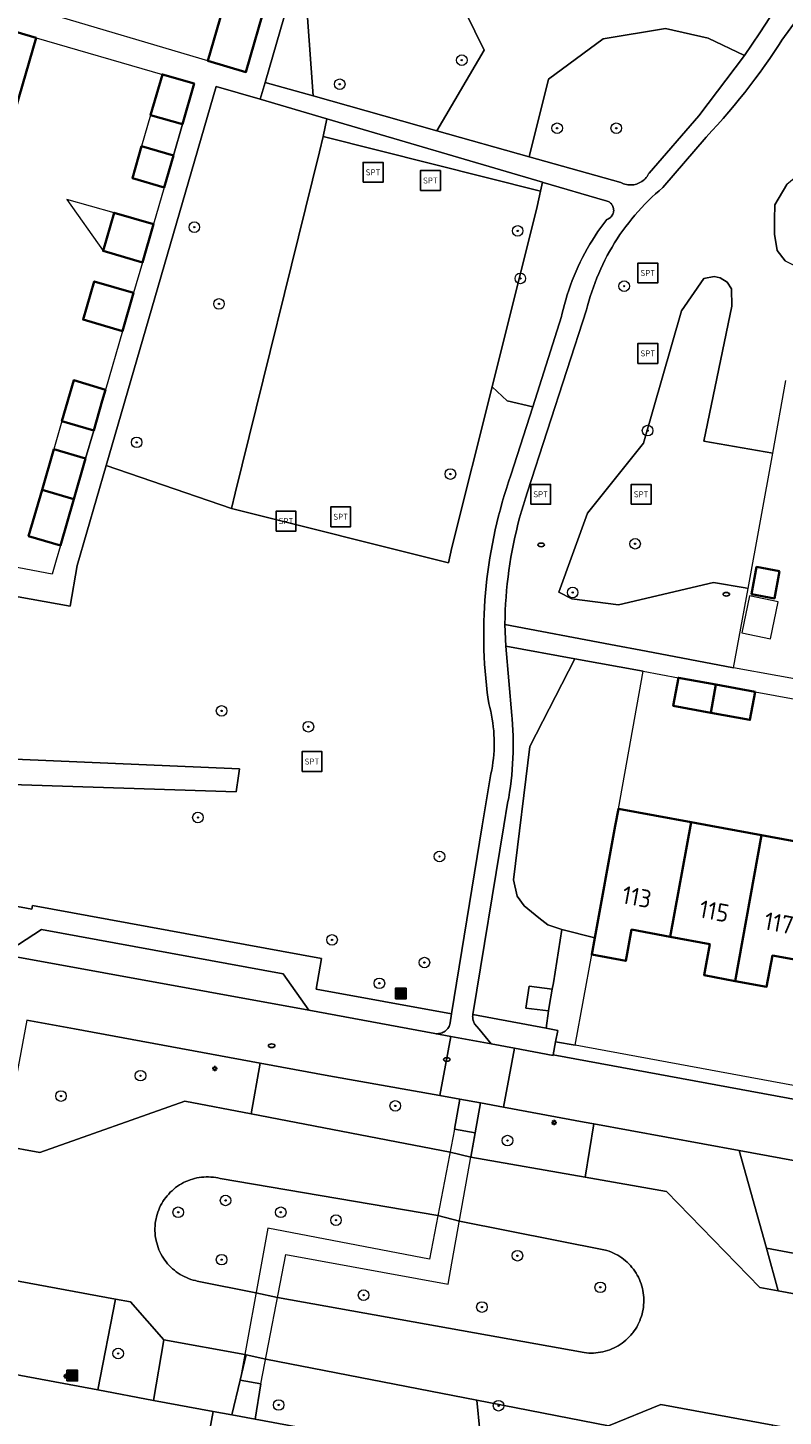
# Model space of a CAD drawing. Header units: metres. Extents: x 152610 to 160096, y 456114 to 462495.
# Tile 216 of 256: x 157157 to 157214, y 459705 to 459810. Entities that reach past the tile are written whole.
import ezdxf
from ezdxf.enums import TextEntityAlignment as Align

# ---------------------------------------------------------------- set-up
doc = ezdxf.new("R2010")
doc.units = ezdxf.units.M
doc.header["$LTSCALE"] = 0.5
doc.layers.get('0').update_dxf_attribs({"linetype": 'CONTINUOUS'})
for name, color, linetype, lineweight in [('B-PV-GK-BESCHOEIING-G', 251, 'GK-BESCHOEIING-SO', 18), ('B-PV-GR-BEPLANTING_CULTUUR_BOSPLANTSOEN-GV', 251, 'CONTINUOUS', 18), ('B-PV-GR-BOOM-S', 251, 'CONTINUOUS', 25), ('B-PV-GR-HAAG-GV', 251, 'CONTINUOUS', 13), ('B-PV-GW-TALUD_KRUIN-G', 251, 'CONTINUOUS', 18), ('B-PV-IE-MEUBILAIR-S', 251, 'CONTINUOUS', 25), ('B-PV-IE-MEUBILAIR_WEGMEUBILAIR-S', 251, 'CONTINUOUS', 25), ('B-PV-IE-MEUBILAIR_WEGMEUBILAIR_AFVALBAK-S', 251, 'CONTINUOUS', 25), ('B-PV-KW-KUNSTWERK_DEK-GV', 251, 'CONTINUOUS', 18), ('B-PV-OG-BEBOUWING-GV', 6, 'CONTINUOUS', 35), ('B-PV-OG-BEBOUWING-T18', 1, 'CONTINUOUS', 18), ('B-PV-OG-BEBOUWING_OVERBOUWING-GV', 251, 'CONTINUOUS', 18), ('B-PV-OG-BEBOUWING_SCHUUR-GV', 251, 'CONTINUOUS', 18), ('B-PV-OG-TERREIN_BEGROEID-GV', 251, 'CONTINUOUS', 18), ('B-PV-OG-WATER_SLOOT-GV', 251, 'CONTINUOUS', 18), ('B-PV-VH-GESLOTENVERHARDING_ASFALT-GV', 251, 'CONTINUOUS', 18), ('B-PV-VH-ONVERHARD_ZAND-GV', 251, 'CONTINUOUS', 18), ('B-PV-VH-OPENVERHARDING_BETONSTRAATSTEEN-GV', 251, 'CONTINUOUS', 18), ('B-PV-VH-OPENVERHARDING_TEGEL-GV', 251, 'CONTINUOUS', 18)]:
    doc.layers.add(name, color=color, linetype=linetype, lineweight=lineweight)
doc.styles.add('NLCS-ISO', font='NLCS-ISO.ttf')
doc.styles.add('NLCS-ISO-M750-T18', font='NLCS-ISO.ttf', dxfattribs={"height": 1.35})
doc.linetypes.add('GK-BESCHOEIING-SO', pattern='A,18,-3,[1,NLCS.SHX,S=0.6,R=0,X=0,Y=0],-3', length=24)

# ---------------------------------------------------------------- blocks, each defined once
blk = doc.blocks.new('SIE-WEG_AFVALBAK-SO')
h = blk.add_hatch(color=256)
h.dxf.hatch_style = 1
h.paths.add_polyline_path([(-1.5, -1.5), (1.5, -1.5), (1.5, 1.5), (-1.5, 1.5)])
for points in [[(-2, -2), (2, -2), (2, 2), (-2, 2)], [(-1.5, -1.5), (1.5, -1.5), (1.5, 1.5), (-1.5, 1.5)]]:
    blk.add_lwpolyline(points, close=True)
blk = doc.blocks.new('SIE-MEUBILAIR_PAAL_LICHTMAST-SO')
for points in [[(-0.62, 0), (-1, 0)], [(-0.71, 0.71), (-0.44, 0.44)], [(0, 1), (0, 0.62)], [(0.44, 0.44), (0.71, 0.71)], [(1, 0), (0.62, 0)], [(-0.71, -0.71), (-0.44, -0.44)], [(0, -0.62), (0, -1)], [(0.44, -0.44), (0.71, -0.71)]]:
    blk.add_lwpolyline(points)
blk.add_circle((0, 0), 0.5)
blk = doc.blocks.new('SIE-MEUBILAIR_PUT_RIOOLPUT-SO')
blk.add_ellipse((0, 0), major_axis=(1.25, 0), ratio=0.54)
blk = doc.blocks.new('SIE-WEG_SPEELTOESTEL-SO')
at = {"flags": 128}
blk.add_lwpolyline([(-3.75, -3.75), (3.75, -3.75), (3.75, 3.75), (-3.75, 3.75)], close=True, dxfattribs=at)
at = {"style": 'NLCS-ISO'}
blk.add_text('SPT', height=2.25, dxfattribs=at).set_placement((0, 0), align=Align.MIDDLE_CENTER)
blk = doc.blocks.new('SGR-BOOM_GBKN-SO')
at = {"linetype": 'ByBlock', "lineweight": 18}
h = blk.add_hatch(color=0, dxfattribs=at)
h.dxf.hatch_style = 1
edge = h.paths.add_edge_path()
edge.add_arc((0, 0), 0.25, 0, 360)
at = {"color": 0, "linetype": 'ByBlock', "lineweight": 18}
for radius in [2, 0.25]:
    blk.add_circle((0, 0), radius, dxfattribs=at)
at = {"color": 0, "linetype": 'ByBlock', "lineweight": 18, "style": 'NLCS-ISO'}
blk.add_attdef('SOORT', (2.5, 0), '', height=1.5, dxfattribs=at)

msp = doc.modelspace()

# ---------------------------------------------------------------- linework, layer by layer
at = {"layer": 'B-PV-GK-BESCHOEIING-G', "flags": 128}
msp.add_lwpolyline([(157021.7, 459782.95), (157030.62, 459780.54), (157035.95, 459770.77), (157034.021, 459764.657), (157032.63, 459760.25), (157033.88, 459757.75), (157042.976, 459755.145), (157046.092, 459754.252), (157049.106, 459753.388), (157053.335, 459752.177), (157060.937, 459750), (157109.74, 459736.02), (157111.107, 459735.603), (157121.24, 459732.51), (157126.026, 459731.301), (157127.93, 459730.82), (157155.078, 459725.848), (157157.8, 459725.35), (157168.779, 459729.211), (157173.776, 459728.25), (157188.806, 459725.359), (157190.384, 459724.999), (157199.016, 459723.475), (157205.16, 459722.39), (157212.22, 459715.16), (157213.611, 459714.902), (157340.415, 459691.375), (157343.559, 459690.772), (157345.3, 459690.49), (157350.91, 459692.04), (157361.24, 459699.1), (157374.98, 459696.75), (157384.86, 459682.41), (157383.923, 459676.992), (157382.26, 459667.37), (157373.66, 459661.37), (157354.16, 459664.82), (157346.634, 459675.402), (157342.93, 459680.61), (157341.47, 459680.91), (157338.41, 459681.564), (157331.325, 459682.876), (157213.192, 459704.745), (157204.74, 459706.31), (157200.78, 459704.71), (157190.831, 459706.638), (157174.88, 459709.73), (157173.29, 459710.08), (157167.191, 459711.195), (157164.67, 459714.06), (157163.533, 459714.27), (157125.59, 459721.28), (157119.91, 459722.33), (157094.052, 459730.642), (157084.869, 459733.594), (157050.268, 459743.757), (157046.704, 459744.804), (157043.639, 459745.704), (157040.159, 459746.726), (157030.17, 459749.66), (157019.32, 459747.34), (157010.624, 459750), (157006.83, 459751.16), (157001.58, 459757.84), (157002.822, 459761.65), (157006.021, 459771.468), (157008.57, 459779.29), (157018.9, 459783.92), (157020.38, 459783.43)], dxfattribs=at)
msp.add_lwpolyline([(157202.61, 459711.723), (157202.716, 459711.866), (157202.816, 459712.013), (157202.909, 459712.165), (157202.996, 459712.32), (157203.075, 459712.48), (157203.147, 459712.643), (157203.211, 459712.809), (157203.268, 459712.977), (157203.317, 459713.148), (157203.359, 459713.321), (157203.393, 459713.496), (157203.419, 459713.672), (157203.437, 459713.849), (157203.447, 459714.027), (157203.449, 459714.205), (157203.443, 459714.383), (157203.429, 459714.56), (157203.407, 459714.737), (157203.377, 459714.912), (157203.339, 459715.086), (157203.294, 459715.258), (157203.241, 459715.428), (157203.18, 459715.595), (157203.112, 459715.76), (157203.036, 459715.921), (157202.954, 459716.078), (157202.864, 459716.232), (157202.767, 459716.382), (157202.664, 459716.527), (157202.555, 459716.667), (157202.439, 459716.802), (157202.317, 459716.932), (157202.19, 459717.056), (157202.057, 459717.175), (157201.919, 459717.287), (157201.776, 459717.393), (157201.628, 459717.493), (157201.477, 459717.586), (157201.321, 459717.671), (157201.161, 459717.75), (157200.998, 459717.822), (157200.832, 459717.886), (157200.663, 459717.942), (157200.549, 459717.976), (157189.52, 459720.17), (157187.891, 459720.589), (157171.448, 459723.38), (157171.274, 459723.42), (157171.099, 459723.451), (157170.922, 459723.475), (157170.745, 459723.491), (157170.567, 459723.499), (157170.389, 459723.499), (157170.211, 459723.491), (157170.033, 459723.475), (157169.857, 459723.451), (157169.681, 459723.419), (157169.508, 459723.379), (157169.336, 459723.332), (157169.167, 459723.277), (157169, 459723.214), (157168.836, 459723.144), (157168.675, 459723.066), (157168.519, 459722.982), (157168.366, 459722.89), (157168.217, 459722.792), (157168.073, 459722.687), (157167.934, 459722.576), (157167.8, 459722.459), (157167.671, 459722.336), (157167.548, 459722.207), (157167.431, 459722.072), (157167.32, 459721.933), (157167.215, 459721.789), (157167.117, 459721.64), (157167.026, 459721.487), (157166.942, 459721.33), (157166.864, 459721.169), (157166.794, 459721.006), (157166.732, 459720.839), (157166.677, 459720.669), (157166.63, 459720.497), (157166.59, 459720.324), (157166.559, 459720.148), (157166.535, 459719.972), (157166.519, 459719.794), (157166.511, 459719.616), (157166.511, 459719.438), (157166.52, 459719.26), (157166.536, 459719.083), (157166.56, 459718.906), (157166.592, 459718.731), (157166.602, 459718.683), (157166.644, 459718.51), (157166.694, 459718.339), (157166.751, 459718.17), (157166.816, 459718.004), (157166.888, 459717.841), (157166.967, 459717.681), (157167.054, 459717.526), (157167.147, 459717.374), (157167.247, 459717.226), (157167.354, 459717.084), (157167.467, 459716.946), (157167.586, 459716.813), (157167.71, 459716.686), (157167.841, 459716.564), (157167.977, 459716.449), (157168.117, 459716.34), (157168.263, 459716.237), (157168.413, 459716.141), (157168.567, 459716.051), (157168.725, 459715.969), (157168.887, 459715.894), (157169.051, 459715.826), (157169.219, 459715.765), (157169.389, 459715.712), (157169.562, 459715.667), (157169.705, 459715.636), (157174.14, 459714.75), (157175.77, 459714.4), (157198.944, 459710.238), (157199.121, 459710.217), (157199.298, 459710.205), (157199.476, 459710.2), (157199.654, 459710.204), (157199.832, 459710.215), (157200.009, 459710.234), (157200.184, 459710.262), (157200.359, 459710.297), (157200.532, 459710.34), (157200.702, 459710.391), (157200.87, 459710.449), (157201.036, 459710.515), (157201.198, 459710.588), (157201.357, 459710.668), (157201.512, 459710.756), (157201.663, 459710.85), (157201.809, 459710.951), (157201.951, 459711.059), (157202.088, 459711.172), (157202.219, 459711.292), (157202.345, 459711.418), (157202.466, 459711.549), (157202.58, 459711.685)], close=True, dxfattribs=at)
at = {"layer": 'B-PV-GR-BEPLANTING_CULTUUR_BOSPLANTSOEN-GV', "flags": 128}
for points in [[(157184.994, 459817.334), (157181.666, 459817.404), (157180.032, 459816.387), (157178.004, 459811.379), (157178.46, 459805.104), (157187.818, 459802.476), (157191.381, 459808.563), (157188.53, 459814.379)], [(157208.314, 459809.474), (157205.088, 459810.196), (157200.387, 459809.411), (157196.243, 459806.371), (157194.785, 459800.519), (157201.718, 459798.572), (157201.818, 459798.523), (157201.92, 459798.481), (157202.026, 459798.447), (157202.134, 459798.42), (157202.243, 459798.402), (157202.354, 459798.391), (157202.464, 459798.388), (157202.575, 459798.393), (157202.686, 459798.406), (157202.795, 459798.427), (157202.902, 459798.456), (157203.007, 459798.493), (157203.109, 459798.537), (157203.207, 459798.588), (157203.302, 459798.646), (157203.392, 459798.711), (157203.477, 459798.782), (157203.557, 459798.859), (157203.631, 459798.942), (157203.699, 459799.029), (157203.76, 459799.122), (157203.815, 459799.218), (157203.848, 459799.286), (157207.599, 459803.599), (157211.047, 459808.158)], [(157174.457, 459804.851), (157171.14, 459805.82), (157162.836, 459777.217), (157172.29, 459773.96), (157172.57, 459775.12), (157178.95, 459800.89), (157179.23, 459802.04), (157179.49, 459803.381)], [(157220.523, 459799.636), (157218.887, 459800.215), (157216.892, 459800.059), (157215.493, 459799.43), (157214.252, 459798.42), (157213.357, 459796.879), (157213.334, 459795.773), (157213.311, 459794.667), (157213.515, 459793.444), (157214.119, 459792.658), (157215.69, 459791.88), (157221.766, 459798.979)], [(157195.8, 459798.585), (157195.65, 459797.92), (157195.39, 459796.77), (157191.985, 459783.153), (157193.134, 459782.081), (157195.056, 459781.641), (157197.23, 459788.459), (157197.264, 459788.616), (157197.352, 459788.987), (157197.447, 459789.356), (157197.55, 459789.722), (157197.66, 459790.087), (157197.778, 459790.449), (157197.904, 459790.809), (157198.037, 459791.166), (157198.178, 459791.519), (157198.326, 459791.87), (157198.482, 459792.218), (157198.644, 459792.563), (157198.814, 459792.903), (157198.991, 459793.241), (157199.175, 459793.574), (157199.367, 459793.904), (157199.564, 459794.229), (157199.769, 459794.55), (157199.981, 459794.867), (157200.198, 459795.179), (157200.423, 459795.487), (157200.654, 459795.79), (157200.726, 459795.815), (157200.794, 459795.848), (157200.859, 459795.888), (157200.92, 459795.934), (157200.975, 459795.986), (157201.024, 459796.044), (157201.067, 459796.107), (157201.103, 459796.174), (157201.132, 459796.244), (157201.153, 459796.317), (157201.167, 459796.392), (157201.172, 459796.468), (157201.17, 459796.544), (157201.16, 459796.619), (157201.142, 459796.693), (157201.116, 459796.765), (157201.083, 459796.833), (157201.043, 459796.898), (157200.996, 459796.958), (157200.943, 459797.013), (157200.885, 459797.062), (157200.822, 459797.104), (157200.755, 459797.14), (157200.684, 459797.168), (157200.611, 459797.189), (157200.536, 459797.202), (157200.492, 459797.206), (157195.838, 459798.574)], [(157209.208, 459791.368), (157208.758, 459791.464), (157207.981, 459791.326), (157206.301, 459788.881), (157203.428, 459778.895), (157199.196, 459773.603), (157197.022, 459767.634), (157198.003, 459767.144), (157201.541, 459766.688), (157208.71, 459768.37), (157211.098, 459767.969), (157211.323, 459767.924), (157213.19, 459778.148), (157207.984, 459779.056), (157210.093, 459789.237), (157210.08, 459790.539), (157209.748, 459791.038)], [(157203.39, 459761.67), (157198.247, 459762.607), (157194.83, 459755.997), (157193.609, 459745.927), (157193.877, 459744.695), (157194.419, 459743.958), (157195.505, 459743.052), (157196.208, 459742.54), (157197.26, 459742.173), (157199.744, 459741.558), (157201.293, 459750), (157201.53, 459751.29)], [(157160.43, 459734.67), (157156.832, 459735.344), (157155.078, 459725.848), (157157.8, 459725.35), (157168.779, 459729.211), (157173.776, 459728.25), (157174.455, 459732.096)], [(157210.655, 459725.494), (157199.678, 459727.495), (157199.016, 459723.475), (157205.16, 459722.39), (157212.22, 459715.16), (157213.611, 459714.902), (157212.713, 459718.12)], [(157170.389, 459723.499), (157170.211, 459723.491), (157170.033, 459723.475), (157169.857, 459723.451), (157169.681, 459723.419), (157169.508, 459723.379), (157169.336, 459723.332), (157169.167, 459723.277), (157169, 459723.214), (157168.836, 459723.144), (157168.676, 459723.066), (157168.519, 459722.982), (157168.366, 459722.89), (157168.217, 459722.792), (157168.073, 459722.687), (157167.934, 459722.576), (157167.8, 459722.459), (157167.671, 459722.336), (157167.548, 459722.207), (157167.431, 459722.073), (157167.32, 459721.933), (157167.215, 459721.789), (157167.117, 459721.64), (157167.026, 459721.487), (157166.942, 459721.33), (157166.864, 459721.17), (157166.794, 459721.006), (157166.732, 459720.839), (157166.677, 459720.669), (157166.63, 459720.497), (157166.59, 459720.324), (157166.559, 459720.148), (157166.535, 459719.972), (157166.519, 459719.794), (157166.511, 459719.616), (157166.511, 459719.438), (157166.52, 459719.26), (157166.536, 459719.083), (157166.56, 459718.906), (157166.592, 459718.731), (157166.602, 459718.683), (157166.644, 459718.51), (157166.694, 459718.339), (157166.751, 459718.17), (157166.816, 459718.004), (157166.888, 459717.841), (157166.967, 459717.681), (157167.054, 459717.526), (157167.147, 459717.374), (157167.247, 459717.226), (157167.354, 459717.084), (157167.467, 459716.946), (157167.586, 459716.813), (157167.71, 459716.686), (157167.841, 459716.564), (157167.977, 459716.449), (157168.117, 459716.34), (157168.263, 459716.237), (157168.413, 459716.141), (157168.567, 459716.051), (157168.725, 459715.969), (157168.887, 459715.894), (157169.051, 459715.826), (157169.219, 459715.765), (157169.389, 459715.712), (157169.562, 459715.667), (157169.705, 459715.636), (157174.14, 459714.75), (157175.77, 459714.4), (157198.944, 459710.238), (157199.121, 459710.218), (157199.298, 459710.205), (157199.476, 459710.2), (157199.654, 459710.204), (157199.832, 459710.215), (157200.009, 459710.234), (157200.185, 459710.262), (157200.359, 459710.297), (157200.532, 459710.34), (157200.702, 459710.391), (157200.87, 459710.449), (157201.036, 459710.515), (157201.198, 459710.588), (157201.357, 459710.668), (157201.512, 459710.756), (157201.663, 459710.85), (157201.809, 459710.951), (157201.951, 459711.058), (157202.088, 459711.172), (157202.219, 459711.292), (157202.345, 459711.418), (157202.466, 459711.549), (157202.58, 459711.685), (157202.61, 459711.723), (157202.716, 459711.866), (157202.816, 459712.013), (157202.909, 459712.165), (157202.996, 459712.32), (157203.075, 459712.48), (157203.147, 459712.643), (157203.211, 459712.808), (157203.268, 459712.977), (157203.317, 459713.148), (157203.359, 459713.321), (157203.393, 459713.496), (157203.419, 459713.672), (157203.437, 459713.849), (157203.447, 459714.027), (157203.449, 459714.205), (157203.443, 459714.383), (157203.429, 459714.56), (157203.407, 459714.737), (157203.377, 459714.912), (157203.339, 459715.086), (157203.294, 459715.258), (157203.241, 459715.428), (157203.18, 459715.595), (157203.112, 459715.76), (157203.036, 459715.921), (157202.953, 459716.078), (157202.864, 459716.232), (157202.767, 459716.382), (157202.664, 459716.527), (157202.555, 459716.667), (157202.439, 459716.802), (157202.317, 459716.932), (157202.19, 459717.056), (157202.057, 459717.175), (157201.919, 459717.287), (157201.776, 459717.393), (157201.628, 459717.493), (157201.477, 459717.586), (157201.321, 459717.671), (157201.161, 459717.75), (157200.998, 459717.822), (157200.832, 459717.886), (157200.663, 459717.942), (157200.549, 459717.976), (157189.52, 459720.17), (157187.891, 459720.589), (157171.448, 459723.38), (157171.274, 459723.42), (157171.099, 459723.451), (157170.922, 459723.475), (157170.745, 459723.491), (157170.567, 459723.499)], [(157164.67, 459714.06), (157163.533, 459714.27), (157162.187, 459707.414), (157166.4, 459706.63), (157167.191, 459711.195)], [(157173.29, 459710.08), (157167.191, 459711.195), (157166.4, 459706.63), (157170.909, 459705.795), (157172.33, 459705.532), (157172.95, 459708.16), (157173.399, 459710.056)], [(157200.78, 459704.71), (157190.831, 459706.638), (157191.286, 459702.005), (157206.67, 459699.1), (157213.771, 459697.77), (157213.278, 459703.712), (157213.192, 459704.745), (157204.74, 459706.31)]]:
    msp.add_lwpolyline(points, close=True, dxfattribs=at)
at = {"layer": 'B-PV-GR-HAAG-GV', "flags": 128}
msp.add_lwpolyline([(157199.744, 459741.558), (157197.26, 459742.173), (157196.617, 459738.163), (157196.527, 459737.668), (157196.293, 459736.375), (157196.245, 459736.029), (157196.065, 459734.722), (157196.941, 459734.558), (157196.781, 459733.687), (157198.25, 459733.44), (157199.51, 459740.28)], close=True, dxfattribs=at)
at = {"layer": 'B-PV-GW-TALUD_KRUIN-G', "flags": 128}
for points in [[(157174.455, 459732.096), (157160.43, 459734.67), (157156.832, 459735.344)], [(157190.71, 459726.82), (157189.14, 459727.1), (157189.54, 459729.37), (157188.028, 459729.641), (157179.66, 459731.14), (157174.455, 459732.096)], [(157199.678, 459727.495), (157198.94, 459727.63), (157192.838, 459728.769), (157191.12, 459729.09)], [(157210.655, 459725.494), (157199.678, 459727.495)], [(157342.02, 459699.12), (157334.21, 459700.59), (157332.55, 459703.21), (157329.222, 459703.825), (157313.41, 459706.75), (157294.18, 459710.24), (157274.98, 459713.79), (157256.72, 459717.09), (157237.44, 459720.6), (157218.19, 459724.12), (157210.655, 459725.494)], [(157113.121, 459717.836), (157122.43, 459714.85), (157125.93, 459714.15), (157146.2, 459710.39), (157162.187, 459707.414)], [(157162.187, 459707.414), (157166.4, 459706.63)], [(157172.95, 459708.16), (157174.52, 459707.88), (157174.094, 459705.205), (157177.208, 459704.629), (157186.6, 459702.89), (157191.286, 459702.005)], [(157166.4, 459706.63), (157170.909, 459705.795), (157172.33, 459705.532)]]:
    msp.add_lwpolyline(points, dxfattribs=at)
at = {"layer": 'B-PV-KW-KUNSTWERK_DEK-GV', "flags": 128}
msp.add_lwpolyline([(157187.26, 459717.3), (157175.03, 459719.62), (157174.726, 459717.959), (157172.95, 459708.16), (157174.52, 459707.88), (157176.39, 459717.64), (157188.66, 459715.41), (157188.943, 459716.977), (157190.71, 459726.82), (157189.14, 459727.1)], close=True, dxfattribs=at)
at = {"layer": 'B-PV-OG-BEBOUWING-GV', "flags": 128}
for points in [[(157174.969, 459812.405), (157172.085, 459813.232), (157170.502, 459807.759), (157173.38, 459806.91)], [(157157.528, 459809.485), (157148.971, 459812.003), (157148.5, 459810.38), (157147.34, 459810.71), (157146.265, 459806.968), (157155.973, 459804.112)], [(157169.48, 459806.04), (157167.078, 459806.732), (157166.186, 459803.658), (157168.588, 459802.967)], [(157167.902, 459800.602), (157165.503, 459801.308), (157164.806, 459798.906), (157167.205, 459798.2)], [(157166.397, 459795.416), (157163.424, 459796.291), (157162.588, 459793.409), (157165.561, 459792.534)], [(157164.892, 459790.23), (157161.919, 459791.105), (157161.083, 459788.223), (157164.056, 459787.348)], [(157162.774, 459782.931), (157160.376, 459783.637), (157159.484, 459780.563), (157161.882, 459779.858), (157162.529, 459782.086)], [(157161.269, 459777.745), (157158.871, 459778.451), (157157.979, 459775.377), (157160.377, 459774.672), (157161.215, 459777.558)], [(157160.377, 459774.672), (157157.979, 459775.377), (157156.965, 459771.882), (157159.363, 459771.176)], [(157213.689, 459769.236), (157211.968, 459769.55), (157211.591, 459767.485), (157213.313, 459767.17)], [(157208.898, 459760.661), (157206.06, 459761.181), (157205.67, 459759.07), (157208.515, 459758.545)], [(157211.86, 459760.119), (157208.898, 459760.661), (157208.515, 459758.545), (157211.47, 459758)], [(157207.015, 459750.277), (157201.53, 459751.29), (157201.293, 459750), (157199.744, 459741.558), (157199.51, 459740.28), (157202.08, 459739.81), (157202.52, 459742.17), (157205.447, 459741.63)], [(157208.516, 459750), (157207.015, 459750.277), (157205.447, 459741.63), (157208.43, 459741.08), (157208, 459738.72), (157210.344, 459738.289), (157212.333, 459749.295)], [(157217.645, 459748.314), (157212.333, 459749.295), (157210.344, 459738.289), (157212.73, 459737.85), (157213.16, 459740.21), (157216.086, 459739.674)]]:
    msp.add_lwpolyline(points, close=True, dxfattribs=at)
at = {"layer": 'B-PV-OG-BEBOUWING_OVERBOUWING-GV', "flags": 128}
for points in [[(157163.424, 459796.291), (157159.85, 459797.286), (157162.588, 459793.409)], [(157161.882, 459779.858), (157159.484, 459780.563), (157158.871, 459778.451), (157161.269, 459777.745)]]:
    msp.add_lwpolyline(points, close=True, dxfattribs=at)
at = {"layer": 'B-PV-OG-BEBOUWING_SCHUUR-GV', "flags": 128}
for points in [[(157168.588, 459802.967), (157166.186, 459803.658), (157165.503, 459801.308), (157167.902, 459800.602)], [(157213.603, 459766.911), (157211.426, 459767.365), (157210.845, 459764.582), (157213.022, 459764.128)]]:
    msp.add_lwpolyline(points, close=True, dxfattribs=at)
at = {"layer": 'B-PV-OG-TERREIN_BEGROEID-GV', "flags": 128}
for points in [[(157185.558, 459843.2), (157174.826, 459806.125), (157178.46, 459805.104), (157178.004, 459811.379)], [(157221.078, 459819.204), (157213.89, 459809.32), (157213.678, 459808.993), (157213.325, 459808.462), (157212.966, 459807.936), (157212.6, 459807.414), (157212.228, 459806.897), (157211.849, 459806.384), (157211.464, 459805.877), (157211.073, 459805.374), (157210.675, 459804.876), (157210.271, 459804.383), (157209.861, 459803.895), (157209.445, 459803.413), (157209.022, 459802.935), (157208.594, 459802.464), (157208.16, 459801.997), (157204.892, 459798.19), (157204.609, 459797.95), (157204.33, 459797.704), (157204.057, 459797.453), (157203.79, 459797.195), (157203.528, 459796.932), (157203.272, 459796.663), (157203.022, 459796.389), (157202.777, 459796.109), (157202.539, 459795.824), (157202.307, 459795.534), (157202.082, 459795.239), (157201.862, 459794.94), (157201.649, 459794.635), (157201.443, 459794.326), (157201.244, 459794.013), (157201.051, 459793.696), (157200.865, 459793.374), (157200.686, 459793.049), (157200.515, 459792.72), (157200.35, 459792.387), (157200.192, 459792.051), (157200.042, 459791.711), (157199.9, 459791.368), (157199.764, 459791.023), (157199.636, 459790.674), (157199.516, 459790.323), (157199.403, 459789.969), (157199.298, 459789.613), (157199.2, 459789.255), (157199.126, 459788.958), (157194.66, 459775.21), (157194.501, 459774.728), (157194.349, 459774.244), (157194.204, 459773.757), (157194.068, 459773.268), (157193.939, 459772.777), (157193.818, 459772.284), (157193.705, 459771.79), (157193.599, 459771.293), (157193.502, 459770.795), (157193.412, 459770.295), (157193.33, 459769.795), (157193.256, 459769.292), (157193.19, 459768.789), (157193.132, 459768.285), (157193.082, 459767.78), (157193.04, 459767.274), (157193.005, 459766.767), (157192.979, 459766.261), (157192.961, 459765.753), (157192.951, 459765.246), (157192.95, 459765.2), (157200.933, 459763.694), (157203.628, 459763.186), (157210.23, 459761.94), (157211.323, 459767.924), (157211.098, 459767.969), (157208.71, 459768.37), (157201.541, 459766.688), (157198.003, 459767.144), (157197.022, 459767.634), (157199.196, 459773.603), (157203.428, 459778.895), (157206.301, 459788.881), (157207.981, 459791.326), (157208.758, 459791.464), (157209.208, 459791.368), (157209.748, 459791.038), (157210.08, 459790.539), (157210.093, 459789.237), (157207.984, 459779.056), (157213.19, 459778.148), (157214.19, 459783.62)], [(157188.53, 459814.379), (157191.381, 459808.563), (157187.818, 459802.476), (157194.785, 459800.519), (157196.243, 459806.371), (157200.387, 459809.411), (157205.088, 459810.196), (157208.314, 459809.474), (157211.047, 459808.158), (157212.22, 459809.87), (157213.35, 459811.61)], [(157214.119, 459792.658), (157213.515, 459793.444), (157213.311, 459794.667), (157213.334, 459795.773), (157213.357, 459796.879), (157214.252, 459798.42)], [(157140.56, 459746.8), (157157.2, 459743.72), (157157.25, 459743.982), (157179.1, 459739.98), (157178.69, 459737.67), (157188.93, 459735.8), (157191.241, 459750), (157191.832, 459753.632), (157191.898, 459753.922), (157191.957, 459754.214), (157192.008, 459754.508), (157192.051, 459754.802), (157192.086, 459755.098), (157192.113, 459755.395), (157192.132, 459755.692), (157192.143, 459755.99), (157192.146, 459756.288), (157192.141, 459756.585), (157192.128, 459756.883), (157192.107, 459757.18), (157192.078, 459757.476), (157192.041, 459757.772), (157191.996, 459758.066), (157191.944, 459758.359), (157191.883, 459758.651), (157191.815, 459758.941), (157191.739, 459759.229), (157191.728, 459759.267), (157191.688, 459759.548), (157191.619, 459760.081), (157191.557, 459760.614), (157191.504, 459761.148), (157191.458, 459761.683), (157191.421, 459762.219), (157191.391, 459762.755), (157191.37, 459763.292), (157191.356, 459763.828), (157191.35, 459764.365), (157191.353, 459764.902), (157191.363, 459765.439), (157191.382, 459765.975), (157191.408, 459766.512), (157191.442, 459767.048), (157191.485, 459767.583), (157191.535, 459768.117), (157191.593, 459768.651), (157191.66, 459769.184), (157191.734, 459769.716), (157191.816, 459770.246), (157191.906, 459770.775), (157192.004, 459771.304), (157192.109, 459771.83), (157192.223, 459772.355), (157192.344, 459772.878), (157192.473, 459773.399), (157192.61, 459773.918), (157192.755, 459774.435), (157192.907, 459774.95), (157193.067, 459775.462), (157193.235, 459775.973), (157193.41, 459776.48), (157195.056, 459781.641), (157193.134, 459782.081), (157191.985, 459783.153), (157188.95, 459771.02), (157188.68, 459769.85), (157172.29, 459773.96), (157162.836, 459777.217), (157160.639, 459769.65), (157160.1, 459766.58), (157144.8, 459769.34)], [(157146.53, 459755.445), (157172.908, 459754.311), (157172.817, 459753.771), (157172.649, 459752.576), (157146.381, 459753.422)]]:
    msp.add_lwpolyline(points, dxfattribs=at)
for points in [[(157195.8, 459798.585), (157179.49, 459803.381), (157179.23, 459802.04), (157195.65, 459797.92)], [(157198.247, 459762.607), (157193.02, 459763.56), (157193.465, 459758.344), (157193.49, 459758.084), (157193.524, 459757.659), (157193.55, 459757.234), (157193.568, 459756.807), (157193.578, 459756.381), (157193.58, 459755.954), (157193.574, 459755.528), (157193.56, 459755.101), (157193.538, 459754.675), (157193.508, 459754.25), (157193.47, 459753.825), (157193.424, 459753.401), (157193.37, 459752.977), (157193.308, 459752.555), (157193.239, 459752.135), (157193.161, 459751.715), (157192.877, 459750), (157190.529, 459735.76), (157196.065, 459734.722), (157196.245, 459736.029), (157194.544, 459736.233), (157194.776, 459737.897), (157196.527, 459737.668), (157196.617, 459738.163), (157197.26, 459742.173), (157196.208, 459742.54), (157195.505, 459743.052), (157194.419, 459743.958), (157193.877, 459744.695), (157193.609, 459745.927), (157194.83, 459755.997)], [(157179.66, 459731.14), (157174.455, 459732.096), (157173.776, 459728.25), (157188.806, 459725.359), (157190.384, 459724.999), (157190.71, 459726.82), (157189.14, 459727.1), (157189.54, 459729.37), (157188.028, 459729.641)], [(157192.838, 459728.769), (157191.12, 459729.09), (157190.71, 459726.82), (157190.384, 459724.999), (157199.016, 459723.475), (157199.678, 459727.495), (157198.94, 459727.63)], [(157218.19, 459724.12), (157210.655, 459725.494), (157212.713, 459718.12), (157340.97, 459694.09), (157342.02, 459699.12), (157334.21, 459700.59), (157332.55, 459703.21), (157329.222, 459703.825), (157313.41, 459706.75), (157294.18, 459710.24), (157274.98, 459713.79), (157256.72, 459717.09), (157237.44, 459720.6)], [(157163.533, 459714.27), (157125.59, 459721.28), (157125.558, 459719.16), (157113.121, 459717.836), (157122.43, 459714.85), (157125.93, 459714.15), (157146.2, 459710.39), (157162.187, 459707.414)], [(157340.97, 459694.09), (157212.713, 459718.12), (157213.611, 459714.902), (157340.415, 459691.375)], [(157174.88, 459709.73), (157173.399, 459710.056), (157172.95, 459708.16), (157174.52, 459707.88), (157174.094, 459705.205), (157177.208, 459704.629), (157186.6, 459702.89), (157191.286, 459702.005), (157190.831, 459706.638)]]:
    msp.add_lwpolyline(points, close=True, dxfattribs=at)
at = {"layer": 'B-PV-OG-WATER_SLOOT-GV', "flags": 128}
for points in [[(157001.58, 459757.84), (157006.83, 459751.16), (157010.624, 459750), (157019.32, 459747.34), (157030.17, 459749.66), (157040.159, 459746.726), (157043.639, 459745.704), (157046.704, 459744.804), (157046.778, 459744.782), (157050.268, 459743.757), (157084.869, 459733.594), (157094.052, 459730.642), (157119.91, 459722.33), (157125.59, 459721.28), (157163.533, 459714.27), (157164.67, 459714.06), (157167.191, 459711.195), (157173.29, 459710.08), (157173.399, 459710.056), (157174.88, 459709.73), (157190.831, 459706.638), (157200.78, 459704.71), (157204.74, 459706.31), (157213.192, 459704.745)], [(157340.415, 459691.375), (157213.611, 459714.902), (157212.22, 459715.16), (157205.16, 459722.39), (157199.016, 459723.475), (157190.384, 459724.999), (157188.806, 459725.359), (157173.776, 459728.25), (157168.779, 459729.211), (157157.8, 459725.35), (157155.078, 459725.848), (157127.93, 459730.82), (157126.026, 459731.301), (157121.24, 459732.51), (157111.107, 459735.603), (157109.74, 459736.02), (157060.937, 459750)]]:
    msp.add_lwpolyline(points, dxfattribs=at)
msp.add_lwpolyline([(157170.389, 459723.499), (157170.567, 459723.499), (157170.745, 459723.491), (157170.922, 459723.475), (157171.099, 459723.451), (157171.274, 459723.42), (157171.448, 459723.38), (157187.891, 459720.589), (157189.52, 459720.17), (157200.549, 459717.976), (157200.663, 459717.942), (157200.832, 459717.886), (157200.998, 459717.822), (157201.161, 459717.75), (157201.321, 459717.671), (157201.477, 459717.586), (157201.628, 459717.493), (157201.776, 459717.393), (157201.919, 459717.287), (157202.057, 459717.175), (157202.19, 459717.056), (157202.317, 459716.932), (157202.439, 459716.802), (157202.555, 459716.667), (157202.664, 459716.527), (157202.767, 459716.382), (157202.864, 459716.232), (157202.953, 459716.078), (157203.036, 459715.921), (157203.112, 459715.76), (157203.18, 459715.595), (157203.241, 459715.428), (157203.294, 459715.258), (157203.339, 459715.086), (157203.377, 459714.912), (157203.407, 459714.737), (157203.429, 459714.56), (157203.443, 459714.383), (157203.449, 459714.205), (157203.447, 459714.027), (157203.437, 459713.849), (157203.419, 459713.672), (157203.393, 459713.496), (157203.359, 459713.321), (157203.317, 459713.148), (157203.268, 459712.977), (157203.211, 459712.808), (157203.147, 459712.643), (157203.075, 459712.48), (157202.996, 459712.32), (157202.909, 459712.165), (157202.816, 459712.013), (157202.716, 459711.866), (157202.61, 459711.723), (157202.58, 459711.685), (157202.466, 459711.549), (157202.345, 459711.418), (157202.219, 459711.292), (157202.088, 459711.172), (157201.951, 459711.058), (157201.809, 459710.951), (157201.663, 459710.85), (157201.512, 459710.756), (157201.357, 459710.668), (157201.198, 459710.588), (157201.036, 459710.515), (157200.87, 459710.449), (157200.702, 459710.391), (157200.532, 459710.34), (157200.359, 459710.297), (157200.185, 459710.262), (157200.009, 459710.234), (157199.832, 459710.215), (157199.654, 459710.204), (157199.476, 459710.2), (157199.298, 459710.205), (157199.121, 459710.218), (157198.944, 459710.238), (157175.77, 459714.4), (157174.14, 459714.75), (157169.705, 459715.636), (157169.562, 459715.667), (157169.389, 459715.712), (157169.219, 459715.765), (157169.051, 459715.826), (157168.887, 459715.894), (157168.725, 459715.969), (157168.567, 459716.051), (157168.413, 459716.141), (157168.263, 459716.237), (157168.117, 459716.34), (157167.977, 459716.449), (157167.841, 459716.564), (157167.71, 459716.686), (157167.586, 459716.813), (157167.467, 459716.946), (157167.354, 459717.084), (157167.247, 459717.226), (157167.147, 459717.374), (157167.054, 459717.526), (157166.967, 459717.681), (157166.888, 459717.841), (157166.816, 459718.004), (157166.751, 459718.17), (157166.694, 459718.339), (157166.644, 459718.51), (157166.602, 459718.683), (157166.592, 459718.731), (157166.56, 459718.906), (157166.536, 459719.083), (157166.52, 459719.26), (157166.511, 459719.438), (157166.511, 459719.616), (157166.519, 459719.794), (157166.535, 459719.972), (157166.559, 459720.148), (157166.59, 459720.324), (157166.63, 459720.497), (157166.677, 459720.669), (157166.732, 459720.839), (157166.794, 459721.006), (157166.864, 459721.17), (157166.942, 459721.33), (157167.026, 459721.487), (157167.117, 459721.64), (157167.215, 459721.789), (157167.32, 459721.933), (157167.431, 459722.073), (157167.548, 459722.207), (157167.671, 459722.336), (157167.8, 459722.459), (157167.934, 459722.576), (157168.073, 459722.687), (157168.217, 459722.792), (157168.366, 459722.89), (157168.519, 459722.982), (157168.676, 459723.066), (157168.836, 459723.144), (157169, 459723.214), (157169.167, 459723.277), (157169.336, 459723.332), (157169.508, 459723.379), (157169.681, 459723.419), (157169.857, 459723.451), (157170.033, 459723.475), (157170.211, 459723.491)], close=True, dxfattribs=at)
at = {"layer": 'B-PV-VH-GESLOTENVERHARDING_ASFALT-GV', "flags": 128}
msp.add_lwpolyline([(157213.35, 459811.61), (157212.22, 459809.87), (157211.047, 459808.158), (157207.599, 459803.599), (157203.848, 459799.286), (157203.815, 459799.218), (157203.76, 459799.122), (157203.699, 459799.029), (157203.631, 459798.942), (157203.557, 459798.859), (157203.477, 459798.782), (157203.392, 459798.711), (157203.302, 459798.646), (157203.207, 459798.588), (157203.109, 459798.537), (157203.007, 459798.493), (157202.902, 459798.456), (157202.795, 459798.427), (157202.686, 459798.406), (157202.575, 459798.393), (157202.464, 459798.388), (157202.354, 459798.391), (157202.243, 459798.402), (157202.134, 459798.42), (157202.026, 459798.447), (157201.92, 459798.481), (157201.818, 459798.523), (157201.718, 459798.572), (157194.785, 459800.519), (157187.818, 459802.476), (157178.46, 459805.104), (157174.826, 459806.125), (157174.457, 459804.851), (157179.49, 459803.381), (157195.8, 459798.585), (157195.838, 459798.574), (157200.492, 459797.206), (157200.536, 459797.202), (157200.611, 459797.189), (157200.684, 459797.168), (157200.755, 459797.14), (157200.822, 459797.104), (157200.885, 459797.062), (157200.943, 459797.013), (157200.996, 459796.958), (157201.043, 459796.898), (157201.083, 459796.833), (157201.116, 459796.765), (157201.142, 459796.693), (157201.16, 459796.619), (157201.17, 459796.544), (157201.172, 459796.468), (157201.167, 459796.392), (157201.153, 459796.317), (157201.132, 459796.244), (157201.103, 459796.174), (157201.067, 459796.107), (157201.024, 459796.044), (157200.975, 459795.986), (157200.92, 459795.934), (157200.859, 459795.888), (157200.794, 459795.848), (157200.726, 459795.815), (157200.654, 459795.79), (157200.423, 459795.487), (157200.198, 459795.179), (157199.981, 459794.867), (157199.769, 459794.55), (157199.564, 459794.229), (157199.367, 459793.904), (157199.175, 459793.574), (157198.991, 459793.241), (157198.814, 459792.903), (157198.644, 459792.563), (157198.482, 459792.218), (157198.326, 459791.87), (157198.178, 459791.519), (157198.037, 459791.166), (157197.904, 459790.809), (157197.778, 459790.449), (157197.66, 459790.087), (157197.55, 459789.722), (157197.447, 459789.356), (157197.352, 459788.987), (157197.264, 459788.616), (157197.23, 459788.459), (157195.056, 459781.641), (157193.41, 459776.48), (157193.235, 459775.973), (157193.067, 459775.462), (157192.907, 459774.95), (157192.755, 459774.435), (157192.61, 459773.918), (157192.473, 459773.399), (157192.344, 459772.878), (157192.223, 459772.355), (157192.109, 459771.83), (157192.004, 459771.304), (157191.906, 459770.775), (157191.816, 459770.246), (157191.734, 459769.716), (157191.66, 459769.184), (157191.593, 459768.651), (157191.535, 459768.117), (157191.485, 459767.583), (157191.442, 459767.048), (157191.408, 459766.512), (157191.382, 459765.975), (157191.363, 459765.439), (157191.353, 459764.902), (157191.35, 459764.365), (157191.356, 459763.828), (157191.37, 459763.292), (157191.391, 459762.755), (157191.421, 459762.219), (157191.458, 459761.683), (157191.504, 459761.148), (157191.557, 459760.614), (157191.619, 459760.081), (157191.688, 459759.548), (157191.728, 459759.267), (157191.739, 459759.229), (157191.815, 459758.941), (157191.883, 459758.651), (157191.944, 459758.359), (157191.996, 459758.066), (157192.041, 459757.772), (157192.078, 459757.476), (157192.107, 459757.18), (157192.128, 459756.883), (157192.141, 459756.585), (157192.146, 459756.288), (157192.143, 459755.99), (157192.132, 459755.692), (157192.113, 459755.395), (157192.086, 459755.098), (157192.051, 459754.802), (157192.008, 459754.508), (157191.957, 459754.214), (157191.898, 459753.922), (157191.832, 459753.632), (157191.241, 459750), (157188.93, 459735.8), (157188.827, 459735.12), (157188.824, 459735.108), (157188.801, 459735.021), (157188.769, 459734.936), (157188.731, 459734.854), (157188.685, 459734.776), (157188.633, 459734.702), (157188.574, 459734.633), (157188.509, 459734.57), (157188.439, 459734.513), (157188.365, 459734.462), (157188.286, 459734.417), (157188.203, 459734.38), (157188.118, 459734.351), (157188.03, 459734.329), (157187.941, 459734.315), (157187.85, 459734.308), (157187.76, 459734.31), (157187.67, 459734.32), (157188.858, 459734.101), (157191.91, 459733.54), (157190.997, 459734.658), (157190.668, 459735.059), (157190.659, 459735.075), (157190.65, 459735.091), (157190.641, 459735.106), (157190.632, 459735.123), (157190.624, 459735.139), (157190.616, 459735.155), (157190.608, 459735.172), (157190.601, 459735.188), (157190.594, 459735.205), (157190.587, 459735.222), (157190.581, 459735.239), (157190.574, 459735.256), (157190.569, 459735.274), (157190.563, 459735.291), (157190.558, 459735.309), (157190.553, 459735.326), (157190.548, 459735.344), (157190.544, 459735.361), (157190.54, 459735.379), (157190.536, 459735.397), (157190.533, 459735.415), (157190.53, 459735.433), (157190.527, 459735.451), (157190.524, 459735.469), (157190.522, 459735.487), (157190.521, 459735.505), (157190.519, 459735.524), (157190.518, 459735.542), (157190.517, 459735.56), (157190.516, 459735.578), (157190.516, 459735.597), (157190.516, 459735.615), (157190.517, 459735.633), (157190.518, 459735.651), (157190.519, 459735.669), (157190.52, 459735.688), (157190.522, 459735.706), (157190.524, 459735.724), (157190.526, 459735.742), (157190.529, 459735.76), (157192.877, 459750), (157193.161, 459751.715), (157193.239, 459752.135), (157193.308, 459752.555), (157193.37, 459752.977), (157193.424, 459753.401), (157193.47, 459753.825), (157193.508, 459754.25), (157193.538, 459754.675), (157193.56, 459755.101), (157193.574, 459755.528), (157193.58, 459755.954), (157193.578, 459756.381), (157193.568, 459756.807), (157193.55, 459757.234), (157193.524, 459757.659), (157193.49, 459758.084), (157193.465, 459758.344), (157193.02, 459763.56), (157192.95, 459765.2), (157192.951, 459765.246), (157192.961, 459765.753), (157192.979, 459766.261), (157193.005, 459766.767), (157193.04, 459767.274), (157193.082, 459767.78), (157193.132, 459768.285), (157193.19, 459768.789), (157193.256, 459769.292), (157193.33, 459769.795), (157193.412, 459770.295), (157193.502, 459770.795), (157193.599, 459771.293), (157193.705, 459771.79), (157193.818, 459772.284), (157193.939, 459772.777), (157194.068, 459773.268), (157194.204, 459773.757), (157194.349, 459774.244), (157194.501, 459774.728), (157194.66, 459775.21), (157199.126, 459788.958), (157199.2, 459789.255), (157199.298, 459789.613), (157199.403, 459789.969), (157199.516, 459790.323), (157199.636, 459790.674), (157199.764, 459791.023), (157199.9, 459791.368), (157200.042, 459791.711), (157200.192, 459792.051), (157200.35, 459792.387), (157200.515, 459792.72), (157200.686, 459793.049), (157200.865, 459793.374), (157201.051, 459793.696), (157201.244, 459794.013), (157201.443, 459794.326), (157201.649, 459794.635), (157201.862, 459794.94), (157202.082, 459795.239), (157202.307, 459795.534), (157202.539, 459795.824), (157202.777, 459796.109), (157203.022, 459796.389), (157203.272, 459796.663), (157203.528, 459796.932), (157203.79, 459797.195), (157204.057, 459797.453), (157204.33, 459797.704), (157204.609, 459797.95), (157204.892, 459798.19), (157208.16, 459801.997), (157208.594, 459802.464), (157209.022, 459802.935), (157209.445, 459803.413), (157209.861, 459803.895), (157210.271, 459804.383), (157210.675, 459804.876), (157211.073, 459805.374), (157211.464, 459805.877), (157211.849, 459806.384), (157212.228, 459806.897), (157212.6, 459807.414), (157212.966, 459807.936), (157213.325, 459808.462), (157213.678, 459808.993), (157213.89, 459809.32), (157221.078, 459819.204)], dxfattribs=at)
for points in [[(157195.65, 459797.92), (157179.23, 459802.04), (157178.95, 459800.89), (157172.57, 459775.12), (157172.29, 459773.96), (157188.68, 459769.85), (157188.95, 459771.02), (157191.985, 459783.153), (157195.39, 459796.77)], [(157187.26, 459717.3), (157175.03, 459719.62), (157174.726, 459717.959), (157172.95, 459708.16), (157174.52, 459707.88), (157176.39, 459717.64), (157188.66, 459715.41), (157188.943, 459716.977), (157190.71, 459726.82), (157189.14, 459727.1)]]:
    msp.add_lwpolyline(points, close=True, dxfattribs=at)
at = {"layer": 'B-PV-VH-ONVERHARD_ZAND-GV', "flags": 128}
msp.add_lwpolyline([(157146.381, 459753.422), (157172.649, 459752.576), (157172.817, 459753.771), (157172.908, 459754.311), (157146.53, 459755.445)], dxfattribs=at)
msp.add_lwpolyline([(157199.744, 459741.558), (157197.26, 459742.173), (157196.617, 459738.163), (157196.527, 459737.668), (157196.293, 459736.375), (157196.245, 459736.029), (157196.065, 459734.722), (157196.941, 459734.558), (157196.781, 459733.687), (157198.25, 459733.44), (157199.51, 459740.28)], close=True, dxfattribs=at)
at = {"layer": 'B-PV-VH-OPENVERHARDING_BETONSTRAATSTEEN-GV', "flags": 128}
for points in [[(157176.2, 459738.82), (157157.93, 459742.17), (157155.046, 459740.301), (157178.15, 459736.08)], [(157196.527, 459737.668), (157194.776, 459737.897), (157194.544, 459736.233), (157196.245, 459736.029), (157196.293, 459736.375)], [(157191.91, 459733.54), (157188.858, 459734.101), (157188.456, 459731.939), (157188.028, 459729.641), (157189.54, 459729.37), (157191.12, 459729.09), (157192.838, 459728.769), (157193.267, 459731.061), (157193.67, 459733.21)], [(157198.25, 459733.44), (157196.781, 459733.687), (157196.604, 459732.727), (157330.047, 459708.12), (157330.264, 459709.253), (157289.73, 459716.59), (157289.74, 459716.646), (157281.29, 459718.22), (157278.215, 459718.779), (157276.253, 459719.135), (157274.183, 459719.511), (157271.16, 459720.06), (157262.62, 459721.57)], [(157196.592, 459732.662), (157193.67, 459733.21), (157193.267, 459731.061), (157192.838, 459728.769), (157198.94, 459727.63), (157199.678, 459727.495), (157210.655, 459725.494), (157218.19, 459724.12), (157237.44, 459720.6), (157256.72, 459717.09), (157274.98, 459713.79), (157294.18, 459710.24), (157313.41, 459706.75), (157329.222, 459703.825), (157329.673, 459706.173), (157330.047, 459708.12), (157196.604, 459732.727)], [(157191.12, 459729.09), (157189.54, 459729.37), (157189.14, 459727.1), (157190.71, 459726.82)], [(157117.257, 459711.872), (157120.337, 459710.908), (157121.07, 459710.783), (157170.125, 459701.512), (157170.434, 459703.198), (157170.909, 459705.795), (157166.4, 459706.63), (157162.187, 459707.414), (157146.2, 459710.39), (157125.93, 459714.15), (157122.43, 459714.85), (157113.121, 459717.836), (157112.746, 459717.956), (157112.204, 459716.267), (157112.091, 459715.884), (157112.083, 459715.848), (157112.063, 459715.788), (157112.055, 459715.769), (157111.435, 459713.745)], [(157174.52, 459707.88), (157172.95, 459708.16), (157172.33, 459705.532), (157174.094, 459705.205)], [(157172.33, 459705.532), (157170.909, 459705.795), (157170.434, 459703.198), (157170.125, 459701.512), (157169.945, 459700.528), (157171.578, 459700.22), (157171.712, 459700.198), (157173.072, 459699.97), (157173.192, 459699.948), (157176.216, 459699.384), (157176.402, 459700.367), (157176.716, 459702.03), (157177.208, 459704.629), (157174.094, 459705.205)]]:
    msp.add_lwpolyline(points, close=True, dxfattribs=at)
msp.add_lwpolyline([(157156.832, 459735.344), (157160.43, 459734.67), (157174.455, 459732.096), (157179.66, 459731.14), (157188.028, 459729.641), (157188.456, 459731.939), (157188.858, 459734.101), (157187.67, 459734.32), (157178.15, 459736.08), (157155.046, 459740.301)], dxfattribs=at)
at = {"layer": 'B-PV-VH-OPENVERHARDING_TEGEL-GV', "flags": 128}
for points in [[(157144.8, 459769.34), (157160.1, 459766.58), (157160.639, 459769.65), (157162.836, 459777.217), (157171.14, 459805.82), (157174.457, 459804.851), (157174.826, 459806.125), (157185.558, 459843.2)], [(157174.969, 459812.405), (157173.38, 459806.91), (157170.502, 459807.759), (157158.1, 459811.42)], [(157148.971, 459812.003), (157157.528, 459809.485), (157167.078, 459806.732), (157169.48, 459806.04), (157168.588, 459802.967), (157167.902, 459800.602), (157167.205, 459798.2), (157166.397, 459795.416), (157165.561, 459792.534), (157164.892, 459790.23), (157164.056, 459787.348), (157162.774, 459782.931), (157162.529, 459782.086), (157161.882, 459779.858), (157161.269, 459777.745), (157161.215, 459777.558), (157160.377, 459774.672), (157159.363, 459771.176), (157159.039, 459770.06), (157158.734, 459769.009), (157135.3, 459773.46)], [(157155.046, 459740.301), (157157.93, 459742.17), (157176.2, 459738.82), (157178.15, 459736.08), (157187.67, 459734.32), (157187.76, 459734.31), (157187.85, 459734.308), (157187.941, 459734.315), (157188.03, 459734.329), (157188.118, 459734.351), (157188.203, 459734.38), (157188.286, 459734.417), (157188.365, 459734.462), (157188.439, 459734.513), (157188.509, 459734.57), (157188.574, 459734.633), (157188.633, 459734.702), (157188.685, 459734.776), (157188.731, 459734.854), (157188.769, 459734.936), (157188.801, 459735.021), (157188.824, 459735.108), (157188.827, 459735.12), (157188.93, 459735.8), (157178.69, 459737.67), (157179.1, 459739.98), (157157.25, 459743.982), (157157.2, 459743.72), (157140.56, 459746.8)]]:
    msp.add_lwpolyline(points, dxfattribs=at)
for points in [[(157200.933, 459763.694), (157192.95, 459765.2), (157193.02, 459763.56), (157198.247, 459762.607), (157203.39, 459761.67), (157206.06, 459761.181), (157208.898, 459760.661), (157211.86, 459760.119), (157216.67, 459759.239), (157219.521, 459758.716), (157222.481, 459758.174), (157222.48, 459758.17), (157227.25, 459757.3), (157230.228, 459756.752), (157233.079, 459756.227), (157237.95, 459755.33), (157238.01, 459755.65), (157238.219, 459756.793), (157236.17, 459757.21), (157231.28, 459758.101), (157220.27, 459760.109), (157210.23, 459761.94), (157203.628, 459763.186)], [(157196.065, 459734.722), (157190.529, 459735.76), (157190.526, 459735.742), (157190.524, 459735.724), (157190.522, 459735.706), (157190.52, 459735.688), (157190.519, 459735.669), (157190.518, 459735.651), (157190.517, 459735.633), (157190.516, 459735.615), (157190.516, 459735.597), (157190.516, 459735.578), (157190.517, 459735.56), (157190.518, 459735.542), (157190.519, 459735.524), (157190.521, 459735.505), (157190.522, 459735.487), (157190.524, 459735.469), (157190.527, 459735.451), (157190.53, 459735.433), (157190.533, 459735.415), (157190.536, 459735.397), (157190.54, 459735.379), (157190.544, 459735.361), (157190.548, 459735.344), (157190.553, 459735.326), (157190.558, 459735.309), (157190.563, 459735.291), (157190.569, 459735.274), (157190.574, 459735.256), (157190.581, 459735.239), (157190.587, 459735.222), (157190.594, 459735.205), (157190.601, 459735.188), (157190.608, 459735.172), (157190.616, 459735.155), (157190.624, 459735.139), (157190.632, 459735.123), (157190.641, 459735.106), (157190.65, 459735.091), (157190.659, 459735.075), (157190.668, 459735.059), (157190.997, 459734.658), (157191.91, 459733.54), (157193.67, 459733.21), (157196.592, 459732.662), (157196.604, 459732.727), (157196.781, 459733.687), (157196.941, 459734.558)]]:
    msp.add_lwpolyline(points, close=True, dxfattribs=at)

# ---------------------------------------------------------------- block references
at = {"layer": 'B-PV-GR-BOOM-S', "xscale": 0.2, "yscale": 0.2, "zscale": 0.2}
for p in [(157189.695, 459807.808), (157180.473, 459805.991), (157196.899, 459802.667), (157201.369, 459802.667), (157169.485, 459795.201), (157193.918, 459794.918), (157194.119, 459791.332), (157201.966, 459790.745), (157171.347, 459789.405), (157203.736, 459779.841), (157165.131, 459778.954), (157188.833, 459776.562), (157202.79, 459771.298), (157198.073, 459767.621), (157171.547, 459758.68), (157178.104, 459757.487), (157169.758, 459750.632), (157188.009, 459747.689), (157179.892, 459741.393), (157186.873, 459739.682), (157183.469, 459738.114), (157165.419, 459731.141), (157159.411, 459729.604), (157184.67, 459728.86), (157193.15, 459726.24), (157171.845, 459721.722), (157168.268, 459720.828), (157176.017, 459720.828), (157180.19, 459720.232), (157193.9, 459717.549), (157171.547, 459717.251), (157182.276, 459714.569), (157200.159, 459715.165), (157191.218, 459713.675), (157163.73, 459710.17), (157175.86, 459706.28), (157192.475, 459706.225)]:
    msp.add_blockref('SGR-BOOM_GBKN-SO', p, dxfattribs=at)
at = {"layer": 'B-PV-IE-MEUBILAIR-S', "xscale": 0.2, "yscale": 0.2, "zscale": 0.2}
for name, p in [('SIE-MEUBILAIR_PUT_RIOOLPUT-SO', (157195.697, 459771.211)), ('SIE-MEUBILAIR_PUT_RIOOLPUT-SO', (157209.683, 459767.483)), ('SIE-MEUBILAIR_PUT_RIOOLPUT-SO', (157175.329, 459733.405)), ('SIE-MEUBILAIR_PUT_RIOOLPUT-SO', (157188.569, 459732.356)), ('SIE-MEUBILAIR_PAAL_LICHTMAST-SO', (157171.03, 459731.675)), ('SIE-MEUBILAIR_PAAL_LICHTMAST-SO', (157196.671, 459727.608)), ('SIE-MEUBILAIR_PAAL_LICHTMAST-SO', (157159.801, 459708.452))]:
    msp.add_blockref(name, p, dxfattribs=at)
at = {"layer": 'B-PV-IE-MEUBILAIR_WEGMEUBILAIR-S', "xscale": 0.2, "yscale": 0.2, "zscale": 0.2}
for p in [(157182.992, 459799.339), (157187.324, 459798.72), (157203.754, 459791.743), (157203.754, 459785.667), (157195.652, 459775.033), (157203.248, 459775.033), (157176.409, 459773.007), (157180.546, 459773.336), (157178.375, 459754.856)]:
    msp.add_blockref('SIE-WEG_SPEELTOESTEL-SO', p, dxfattribs=at)
at = {"layer": 'B-PV-IE-MEUBILAIR_WEGMEUBILAIR_AFVALBAK-S', "xscale": 0.2, "yscale": 0.2, "zscale": 0.2}
for p in [(157185.082, 459737.342), (157160.261, 459708.503)]:
    msp.add_blockref('SIE-WEG_AFVALBAK-SO', p, dxfattribs=at)

# ---------------------------------------------------------------- texts
at = {"layer": 'B-PV-OG-BEBOUWING-T18', "style": 'NLCS-ISO-M750-T18'}
for s, p in [('113', (157202.922, 459744.635)), ('115', (157208.764, 459743.561)), ('117', (157213.653, 459742.663))]:
    msp.add_text(s, height=1.35, rotation=349.6, dxfattribs=at).set_placement(p, align=Align.MIDDLE)

doc.saveas('drawing.dxf')
